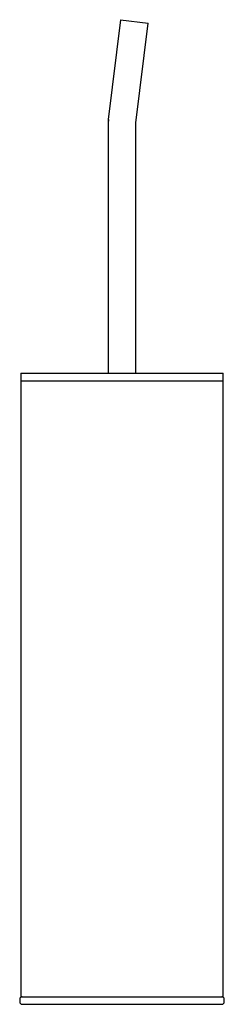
# Model space of a CAD drawing. Header units: millimetres. Extents: x 4127.635 to 4127.716, y 2026.292 to 2026.682.
import ezdxf

# ---------------------------------------------------------------- set-up
doc = ezdxf.new("R2010")
doc.units = ezdxf.units.MM
doc.layers.add('SANINDUSA', color=3, linetype='Continuous')

msp = doc.modelspace()

# ---------------------------------------------------------------- linework, layer by layer
at = {"layer": 'SANINDUSA'}
for p, q in [((4127.67506, 2026.68167), (4127.6702, 2026.64209)), ((4127.67506, 2026.68167), (4127.68598, 2026.68033)), ((4127.68112, 2026.64075), (4127.68598, 2026.68033)), ((4127.67011, 2026.64062), (4127.67011, 2026.54162)), ((4127.67025, 2026.64208), (4127.67016, 2026.64062)), ((4127.68111, 2026.54162), (4127.68111, 2026.64062)), ((4127.63561, 2026.54162), (4127.63561, 2026.53862)), ((4127.63561, 2026.54162), (4127.67561, 2026.54162)), ((4127.63561, 2026.53862), (4127.63561, 2026.29462)), ((4127.63561, 2026.53862), (4127.67561, 2026.53862)), ((4127.67561, 2026.54162), (4127.71561, 2026.54162)), ((4127.67561, 2026.53862), (4127.71561, 2026.53862)), ((4127.71561, 2026.53862), (4127.71561, 2026.54162)), ((4127.71561, 2026.29462), (4127.71561, 2026.53862)), ((4127.63511, 2026.29362), (4127.63511, 2026.29262)), ((4127.63561, 2026.29462), (4127.67561, 2026.29462)), ((4127.67561, 2026.29462), (4127.71561, 2026.29462)), ((4127.71611, 2026.29262), (4127.71611, 2026.29362)), ((4127.63611, 2026.29162), (4127.67561, 2026.29162)), ((4127.67561, 2026.29162), (4127.71511, 2026.29162))]:
    msp.add_line(p, q, dxfattribs=at)
for centre, start, end in [((4127.63611, 2026.29362), 90, 180), ((4127.71511, 2026.29362), 0, 90), ((4127.63611, 2026.29262), 180, 270), ((4127.71511, 2026.29262), 270, 0)]:
    msp.add_arc(centre, 0.001, start, end, dxfattribs=at)
for points in [[(4127.6702, 2026.64209), (4127.67018, 2026.64181), (4127.67012, 2026.64133), (4127.67012, 2026.64084), (4127.67011, 2026.64062)], [(4127.68111, 2026.64062), (4127.68111, 2026.64065), (4127.68112, 2026.64069), (4127.68112, 2026.64073), (4127.68112, 2026.64075)]]:
    msp.add_open_spline(points, degree=3, knots=[0, 0, 0, 0, 0.56, 1, 1, 1, 1], dxfattribs=at)

doc.saveas('drawing.dxf')
